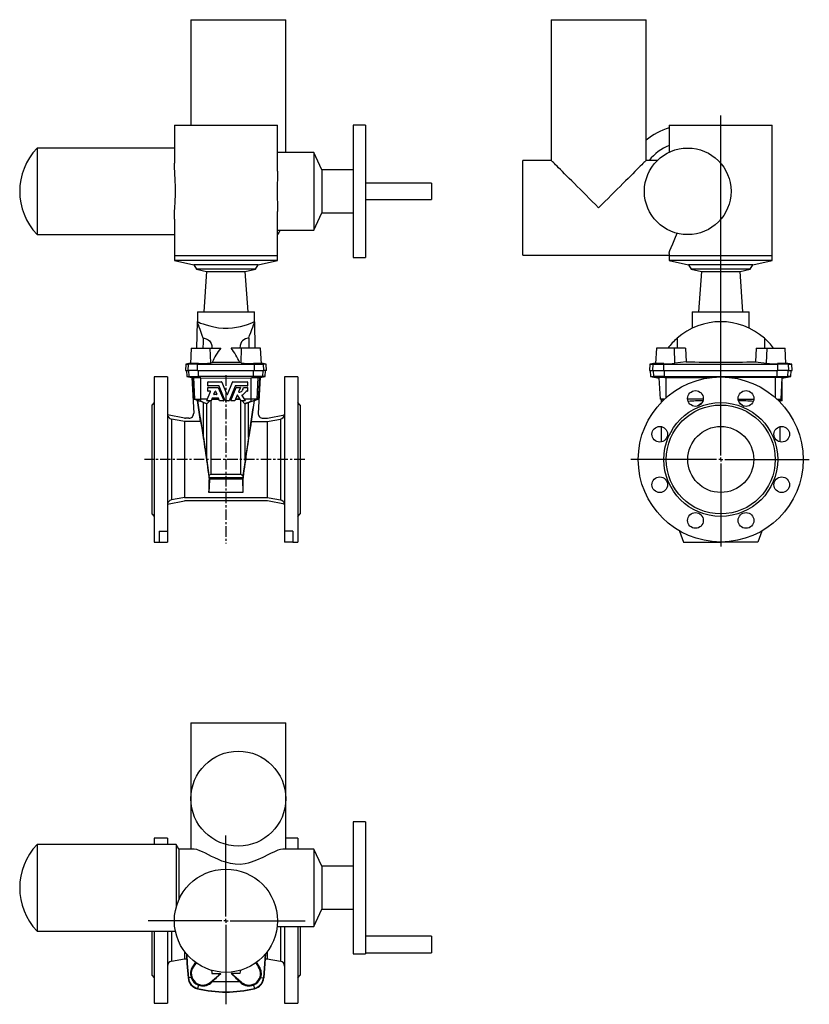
# Model space of a CAD drawing. Extents: x -13.2 to 24.5, y -10.3 to 36.7.
import ezdxf

# ---------------------------------------------------------------- set-up
doc = ezdxf.new("R2010")
doc.units = 0
doc.linetypes.add('CENTERX2', pattern=[0.8, 0.5, -0.1, 0.1, -0.1])
doc.layers.get('0').update_dxf_attribs({"linetype": 'CONTINUOUS'})
doc.layers.add('FORMAT', color=7, linetype='CONTINUOUS')

# ---------------------------------------------------------------- blocks, each defined once
blk = doc.blocks.new('SW_CENTERMARKSYMBOL_0')
at = {"layer": 'FORMAT', "color": 0}
for p, q in [((0, 0.197), (0, 16.409)), ((-0.197, 0), (-4.298, 0)), ((0, 0), (-0.098, 0)), ((0, 0), (0, 0.098)), ((0, 0), (0, -0.098)), ((0, 0), (0.098, 0)), ((0.197, 0), (4.226, 0)), ((0, -0.197), (0, -4.156))]:
    blk.add_line(p, q, dxfattribs=at)
blk = doc.blocks.new('SW_CENTERMARKSYMBOL_1')
at = {"layer": 'FORMAT', "color": 0}
for p, q in [((0, 0.197), (0, 4.064)), ((-0.197, 0), (-3.709, 0)), ((0, 0), (-0.098, 0)), ((0, 0), (0, 0.098)), ((0, 0), (0, -0.098)), ((0, 0), (0.098, 0)), ((0.197, 0), (3.777, 0)), ((0, -0.197), (0, -3.986))]:
    blk.add_line(p, q, dxfattribs=at)

msp = doc.modelspace()

# ---------------------------------------------------------------- linework, layer by layer
at = {"color": 7, "linetype": 'CONTINUOUS'}
for p, q in [((-5.056, 36.704), (-5.056, 31.665)), ((-5.056, 36.704), (-0.528, 36.704)), ((-0.528, 30.364), (-0.528, 36.704)), ((12.139, 36.704), (12.139, 29.991)), ((12.139, 36.704), (16.667, 36.704)), ((16.667, 29.991), (16.667, 36.704)), ((-5.843, 31.665), (-5.843, 29.852)), ((-5.843, 31.665), (-0.922, 31.665)), ((-0.922, 29.474), (-0.922, 31.665)), ((3.271, 31.665), (2.681, 31.665)), ((2.681, 31.665), (2.681, 25.365)), ((3.271, 31.665), (3.271, 25.365)), ((17.769, 31.665), (17.769, 30.383)), ((17.769, 31.665), (22.69, 31.665)), ((22.69, 25.444), (22.69, 31.665)), ((-5.843, 30.582), (-12.396, 30.582)), ((-12.396, 30.582), (-12.396, 26.448)), ((0.806, 30.364), (-0.922, 30.364)), ((1.187, 29.541), (0.806, 30.364)), ((0.806, 30.364), (0.806, 26.667)), ((12.139, 29.991), (10.781, 29.991)), ((10.781, 25.464), (10.781, 29.991)), ((17.208, 29.991), (16.667, 29.991)), ((2.681, 29.541), (1.187, 29.541)), ((1.187, 29.541), (1.187, 27.489)), ((6.421, 28.909), (3.271, 28.909)), ((6.421, 28.909), (6.421, 28.121)), ((3.271, 28.121), (6.421, 28.121)), ((-0.922, 25.444), (-0.922, 27.557)), ((0.806, 26.667), (1.187, 27.489)), ((1.187, 27.489), (2.681, 27.489)), ((-5.843, 27.183), (-5.843, 25.444)), ((-12.396, 26.448), (-5.843, 26.448)), ((-0.922, 26.667), (-0.792, 26.667)), ((-0.792, 26.667), (0.806, 26.667)), ((-5.843, 25.444), (-5.843, 25.208)), ((-0.922, 25.208), (-0.922, 25.444)), ((10.781, 25.464), (17.769, 25.464)), ((17.769, 25.547), (17.769, 25.444)), ((17.769, 25.444), (17.769, 25.208)), ((22.69, 25.208), (22.69, 25.444)), ((-5.843, 25.208), (-4.917, 25.011)), ((-0.922, 25.208), (-5.843, 25.208)), ((-4.917, 25.011), (-4.792, 24.795)), ((-1.848, 25.011), (-4.917, 25.011)), ((-1.973, 24.795), (-1.848, 25.011)), ((-1.848, 25.011), (-0.922, 25.208)), ((2.681, 25.365), (3.271, 25.365)), ((17.769, 25.208), (18.695, 25.011)), ((22.69, 25.208), (17.769, 25.208)), ((18.695, 25.011), (18.82, 24.795)), ((21.764, 25.011), (18.695, 25.011)), ((21.639, 24.795), (21.764, 25.011)), ((21.764, 25.011), (22.69, 25.208)), ((-4.792, 24.795), (-4.307, 24.692)), ((-1.973, 24.795), (-4.792, 24.795)), ((-4.307, 24.692), (-4.441, 22.767)), ((-4.307, 24.692), (-2.458, 24.692)), ((-2.458, 24.692), (-1.973, 24.795)), ((-2.323, 22.767), (-2.458, 24.692)), ((18.82, 24.795), (19.305, 24.692)), ((21.639, 24.795), (18.82, 24.795)), ((19.305, 24.692), (19.171, 22.767)), ((19.305, 24.692), (20.23, 24.692)), ((20.23, 24.692), (21.154, 24.692)), ((21.154, 24.692), (21.639, 24.795)), ((21.289, 22.767), (21.154, 24.692)), ((-4.741, 22.767), (-4.741, 22.295)), ((-4.741, 22.767), (-2.024, 22.767)), ((-2.024, 22.293), (-2.024, 22.767)), ((18.871, 22.767), (18.871, 21.987)), ((18.871, 22.767), (20.23, 22.767)), ((20.23, 22.767), (21.588, 22.767)), ((21.588, 21.989), (21.588, 22.767)), ((-4.76, 22.295), (-4.782, 21.035)), ((-4.741, 22.295), (-4.76, 22.295)), ((-2.004, 22.295), (-2.027, 22.295)), ((-1.982, 21.035), (-2.004, 22.295)), ((-5.036, 21.035), (-5.075, 20.291)), ((-5.036, 21.035), (-4.13, 21.035)), ((-4.13, 21.035), (-3.627, 21.035)), ((-2.634, 21.035), (-3.137, 21.035)), ((-1.729, 21.035), (-2.634, 21.035)), ((-1.69, 20.291), (-1.729, 21.035)), ((17.159, 21.035), (17.12, 20.3)), ((18.018, 21.035), (17.159, 21.035)), ((18.546, 21.035), (18.018, 21.035)), ((18.546, 21.035), (18.578, 20.384)), ((21.913, 21.035), (21.881, 20.384)), ((21.913, 21.035), (22.441, 21.035)), ((22.441, 21.035), (23.3, 21.035)), ((23.339, 20.3), (23.3, 21.035)), ((-5.296, 20.27), (-5.311, 19.972)), ((-5.074, 20.309), (-5.296, 20.27)), ((-5.296, 20.27), (-5.174, 20.27)), ((-4.738, 20.27), (-5.174, 20.27)), ((-4.738, 20.27), (-2.027, 20.27)), ((-4.107, 20.335), (-4.038, 20.347)), ((-2.658, 20.335), (-2.727, 20.347)), ((-2.027, 20.27), (-1.59, 20.27)), ((-1.469, 20.27), (-1.691, 20.309)), ((-1.469, 20.27), (-1.59, 20.27)), ((-1.453, 19.972), (-1.469, 20.27)), ((16.84, 20.27), (16.824, 19.972)), ((17.121, 20.319), (16.84, 20.27)), ((16.84, 20.27), (17.002, 20.27)), ((17.002, 20.27), (17.51, 20.27)), ((17.51, 20.27), (22.95, 20.27)), ((18.578, 20.384), (18.039, 20.313)), ((21.881, 20.384), (22.42, 20.313)), ((23.457, 20.27), (22.95, 20.27)), ((23.62, 20.27), (23.338, 20.319)), ((23.457, 20.27), (23.62, 20.27)), ((23.635, 19.972), (23.62, 20.27)), ((-5.311, 19.972), (-5.19, 19.972)), ((-5.27, 19.972), (-5.255, 19.674)), ((-4.741, 19.972), (-5.19, 19.972)), ((-4.741, 19.972), (-2.023, 19.972)), ((-2.023, 19.972), (-1.575, 19.972)), ((-1.453, 19.972), (-1.575, 19.972)), ((-1.51, 19.674), (-1.494, 19.972)), ((16.824, 19.972), (16.987, 19.972)), ((16.864, 19.972), (16.879, 19.674)), ((16.987, 19.972), (17.508, 19.972)), ((17.508, 19.972), (22.951, 19.972)), ((23.472, 19.972), (22.951, 19.972)), ((23.472, 19.972), (23.635, 19.972)), ((23.58, 19.674), (23.596, 19.972)), ((-6.178, 19.657), (-6.807, 19.657)), ((-6.807, 19.657), (-6.807, 11.783)), ((-6.178, 19.657), (-6.178, 12.307)), ((-5.255, 19.674), (-5.01, 19.631)), ((-5.255, 19.674), (-5.136, 19.674)), ((-5.136, 19.674), (-4.696, 19.674)), ((-4.975, 19.625), (-5.01, 19.631)), ((-5.01, 19.631), (-4.921, 17.937)), ((-4.92, 19.634), (-4.975, 19.625)), ((-4.975, 19.625), (-4.921, 18.594)), ((-4.912, 19.634), (-4.92, 19.634)), ((-2.069, 19.674), (-4.696, 19.674)), ((-4.583, 19.624), (-4.633, 19.625)), ((-4.243, 19.241), (-4.243, 19.411)), ((-4.233, 19.421), (-3.587, 19.421)), ((-3.579, 19.415), (-3.332, 18.819)), ((-3.314, 18.819), (-3.068, 19.415)), ((-3.059, 19.421), (-2.362, 19.421)), ((-2.353, 19.411), (-2.353, 19.241)), ((-2.181, 19.624), (-2.132, 19.625)), ((-1.628, 19.674), (-2.069, 19.674)), ((-1.852, 19.634), (-1.845, 19.634)), ((-1.845, 19.634), (-1.789, 19.625)), ((-1.755, 19.631), (-1.843, 17.937)), ((-1.789, 19.625), (-1.843, 18.594)), ((-1.789, 19.625), (-1.755, 19.631)), ((-1.755, 19.631), (-1.51, 19.674)), ((-1.51, 19.674), (-1.628, 19.674)), ((0.043, 19.657), (-0.587, 19.657)), ((-0.587, 19.657), (-0.587, 12.307)), ((0.043, 19.657), (0.043, 11.783)), ((16.879, 19.674), (17.296, 19.6)), ((16.879, 19.674), (17.032, 19.674)), ((17.541, 19.674), (17.032, 19.674)), ((17.295, 19.624), (17.299, 19.625)), ((17.349, 18.594), (17.295, 19.624)), ((17.541, 19.674), (22.918, 19.674)), ((17.561, 19.634), (17.624, 19.634)), ((17.624, 19.634), (19.792, 19.626)), ((22.836, 19.634), (20.664, 19.626)), ((22.898, 19.634), (22.836, 19.634)), ((22.918, 19.674), (23.427, 19.674)), ((23.11, 18.594), (23.164, 19.624)), ((23.163, 19.421), (23.154, 19.421)), ((23.164, 19.624), (23.161, 19.625)), ((23.163, 19.6), (23.58, 19.674)), ((23.163, 19.411), (23.163, 19.421)), ((23.163, 19.241), (23.163, 19.411)), ((23.58, 19.674), (23.427, 19.674)), ((-4.293, 18.527), (-4.113, 18.96)), ((-4.243, 18.982), (-4.243, 19.152)), ((-3.714, 19.232), (-4.233, 19.232)), ((-4.233, 19.162), (-3.76, 19.162)), ((-4.122, 18.973), (-4.233, 18.973)), ((-3.961, 18.834), (-3.901, 18.98)), ((-3.831, 18.821), (-3.952, 18.821)), ((-3.883, 18.98), (-3.823, 18.834)), ((-3.752, 19.156), (-3.491, 18.527)), ((-3.412, 18.519), (-3.705, 19.226)), ((-2.941, 19.226), (-3.234, 18.519)), ((-3.156, 18.527), (-2.895, 19.156)), ((-2.362, 19.232), (-2.933, 19.232)), ((-2.886, 19.162), (-2.702, 19.162)), ((-2.693, 19.149), (-2.776, 18.95)), ((-2.542, 19.162), (-2.362, 19.162)), ((-2.362, 18.973), (-2.417, 18.973)), ((-2.353, 19.152), (-2.353, 18.982)), ((23.163, 18.973), (23.13, 18.973)), ((23.163, 19.162), (23.14, 19.162)), ((23.163, 19.232), (23.144, 19.232)), ((23.163, 19.232), (23.163, 19.241)), ((23.163, 19.226), (23.163, 19.232)), ((23.163, 19.162), (23.163, 19.226)), ((23.163, 19.152), (23.163, 19.162)), ((23.163, 18.982), (23.163, 19.152)), ((23.163, 18.973), (23.163, 18.982)), ((23.163, 18.96), (23.163, 18.973)), ((23.163, 18.527), (23.163, 18.96)), ((-6.807, 18.436), (-6.926, 18.318)), ((-4.921, 18.594), (-4.865, 18.594)), ((-4.738, 18.527), (-4.921, 18.594)), ((-4.865, 18.594), (-4.583, 18.594)), ((-4.728, 18.528), (-4.738, 18.527)), ((-4.598, 17.527), (-4.738, 18.527)), ((-4.265, 18.594), (-4.583, 18.594)), ((-4.287, 18.381), (-4.583, 18.491)), ((-4.455, 18.441), (-4.3, 18.385)), ((-4.455, 16.773), (-4.455, 18.441)), ((-4.3, 15.676), (-4.3, 18.385)), ((-4.3, 18.385), (-4.287, 18.381)), ((-4.287, 18.381), (-4.155, 18.514)), ((-4.1, 18.514), (-4.284, 18.514)), ((-4.041, 18.64), (-4.091, 18.519)), ((-4.091, 15.025), (-4.091, 18.52)), ((-3.716, 18.577), (-4.067, 18.577)), ((-3.723, 18.594), (-4.061, 18.594)), ((-3.751, 18.646), (-4.033, 18.646)), ((-3.692, 18.519), (-3.742, 18.64)), ((-3.5, 18.514), (-3.684, 18.514)), ((-3.443, 18.594), (-3.519, 18.594)), ((-3.436, 18.577), (-3.512, 18.577)), ((-3.243, 18.514), (-3.404, 18.514)), ((-3.135, 18.577), (-3.21, 18.577)), ((-3.128, 18.594), (-3.203, 18.594)), ((-2.963, 18.514), (-3.147, 18.514)), ((-2.845, 18.782), (-2.954, 18.519)), ((-2.697, 18.577), (-2.93, 18.577)), ((-2.708, 18.594), (-2.923, 18.594)), ((-2.659, 18.518), (-2.829, 18.783)), ((-2.674, 15.025), (-2.674, 18.54)), ((-2.467, 18.514), (-2.651, 18.514)), ((-2.62, 18.781), (-2.459, 18.528)), ((-2.477, 18.381), (-2.61, 18.514)), ((-2.181, 18.594), (-2.501, 18.594)), ((-2.477, 18.381), (-2.181, 18.491)), ((-2.465, 18.385), (-2.477, 18.381)), ((-2.31, 18.441), (-2.465, 18.385)), ((-2.465, 15.676), (-2.465, 18.385)), ((-2.31, 16.773), (-2.31, 18.441)), ((-1.899, 18.594), (-2.181, 18.594)), ((-2.167, 17.527), (-2.026, 18.527)), ((-2.037, 18.528), (-2.026, 18.527)), ((-2.026, 18.527), (-1.843, 18.594)), ((-1.843, 18.594), (-1.899, 18.594)), ((0.161, 18.318), (0.043, 18.436)), ((17.539, 18.594), (17.349, 18.594)), ((17.486, 18.544), (17.349, 18.594)), ((17.395, 18.452), (17.395, 18.577)), ((19.397, 18.594), (18.652, 18.594)), ((21.063, 18.594), (21.807, 18.594)), ((22.92, 18.594), (23.11, 18.594)), ((22.973, 18.544), (23.11, 18.594)), ((23.064, 18.527), (23.064, 18.577)), ((23.064, 18.514), (23.064, 18.527)), ((23.064, 18.452), (23.064, 18.514)), ((23.163, 18.514), (23.064, 18.514)), ((23.163, 18.514), (23.163, 18.527)), ((-6.926, 18.318), (-6.926, 13.121)), ((0.161, 18.318), (0.161, 13.121)), ((-5.364, 17.693), (-6.175, 17.85)), ((-5.356, 17.527), (-5.356, 13.913)), ((-4.598, 17.527), (-5.356, 17.527)), ((-5.157, 17.688), (-5.319, 17.688)), ((-2.167, 17.527), (-1.408, 17.527)), ((-1.607, 17.688), (-1.446, 17.688)), ((-1.408, 17.527), (-1.408, 13.913)), ((-1.401, 17.693), (-0.589, 17.85)), ((17.395, 16.559), (17.395, 17.291)), ((23.064, 16.559), (23.064, 17.291)), ((-4.455, 16.773), (-4.3, 15.676)), ((-2.31, 16.773), (-2.465, 15.676)), ((-4.3, 15.676), (-4.193, 14.951)), ((-2.465, 15.676), (-2.572, 14.951)), ((-4.091, 15.025), (-4.193, 14.951)), ((-4.193, 14.951), (-4.184, 14.837)), ((-4.175, 14.75), (-4.193, 14.151)), ((-4.175, 14.75), (-4.182, 14.75)), ((-4.179, 14.782), (-4.175, 14.75)), ((-4.091, 15.025), (-2.674, 15.025)), ((-2.674, 15.025), (-2.572, 14.951)), ((-2.586, 14.782), (-2.589, 14.75)), ((-2.589, 14.75), (-2.582, 14.75)), ((-2.589, 14.75), (-2.571, 14.151)), ((-2.572, 14.951), (-2.581, 14.837)), ((-6.175, 13.589), (-5.364, 13.747)), ((-5.356, 13.913), (-1.408, 13.913)), ((-1.446, 13.751), (-5.319, 13.751)), ((-0.589, 13.589), (-1.401, 13.747)), ((-6.926, 13.121), (-6.807, 13.003)), ((0.043, 13.003), (0.161, 13.121)), ((-6.571, 12.307), (-6.178, 12.307)), ((-6.571, 12.307), (-6.571, 11.783)), ((-6.178, 12.307), (-6.178, 11.783)), ((-0.193, 12.307), (-0.587, 12.307)), ((-0.587, 12.307), (-0.587, 11.783)), ((-0.193, 12.307), (-0.193, 11.783)), ((18.267, 12.307), (18.458, 11.783)), ((22.192, 12.307), (22.001, 11.783)), ((-6.807, 11.783), (-6.571, 11.783)), ((-6.571, 11.783), (-6.178, 11.783)), ((-0.193, 11.783), (-0.587, 11.783)), ((-0.193, 11.783), (0.043, 11.783)), ((18.458, 11.783), (20.23, 11.783)), ((22.001, 11.783), (20.23, 11.783)), ((-5.056, 3.16), (-5.056, -0.462)), ((-5.056, 3.16), (-2.792, 3.16)), ((-2.792, 3.16), (-0.528, 3.16)), ((-0.528, -2.865), (-0.528, 3.16)), ((-5.056, -0.462), (-5.056, -2.865)), ((3.271, -1.564), (2.681, -1.564)), ((2.681, -1.564), (2.681, -7.864)), ((3.271, -1.564), (3.271, -7.864)), ((-5.75, -2.647), (-12.396, -2.647)), ((-12.396, -2.647), (-12.396, -6.781)), ((-6.178, -2.352), (-6.807, -2.352)), ((-6.807, -2.352), (-6.807, -2.647)), ((-6.178, -2.352), (-6.178, -2.647)), ((-5.626, -2.865), (-5.75, -2.647)), ((-5.75, -2.647), (-5.75, -5.619)), ((0.043, -2.352), (-0.528, -2.352)), ((0.043, -2.352), (0.043, -2.865)), ((-4.911, -2.865), (-5.626, -2.865)), ((-5.626, -2.865), (-5.626, -5.279)), ((0.806, -2.865), (-0.67, -2.865)), ((1.187, -3.688), (0.806, -2.865)), ((0.806, -2.865), (0.806, -6.562)), ((2.681, -3.688), (1.187, -3.688)), ((1.187, -3.688), (1.187, -5.74)), ((0.806, -6.562), (1.187, -5.74)), ((1.187, -5.74), (2.681, -5.74)), ((-0.937, -6.562), (0.806, -6.562)), ((-0.587, -6.562), (-0.587, -10.226)), ((0.043, -6.562), (0.043, -10.226)), ((0.161, -6.562), (0.161, -8.887)), ((-12.396, -6.781), (-5.794, -6.781)), ((-6.926, -6.781), (-6.926, -8.887)), ((-6.807, -6.781), (-6.807, -10.226)), ((-6.178, -6.781), (-6.178, -10.226)), ((6.421, -7.023), (3.271, -7.023)), ((6.421, -7.023), (6.421, -7.811)), ((-5.356, -7.758), (-5.356, -8.1)), ((-1.408, -7.758), (-1.408, -8.1)), ((2.681, -7.864), (3.271, -7.864)), ((3.271, -7.811), (6.421, -7.811)), ((-5.986, -8.222), (-5.356, -8.1)), ((-5.356, -8.1), (-5.258, -8.1)), ((-4.831, -8.271), (-4.973, -8.479)), ((-4.804, -8.297), (-4.942, -8.5)), ((-1.96, -8.297), (-1.823, -8.5)), ((-1.934, -8.271), (-1.792, -8.479)), ((-1.507, -8.1), (-1.408, -8.1)), ((-1.408, -8.1), (-0.778, -8.222)), ((-6.926, -8.887), (-6.807, -9.005)), ((-4.13, -9.231), (-3.627, -8.808)), ((-4.052, -8.808), (-3.627, -8.808)), ((-2.713, -8.808), (-3.137, -8.808)), ((-2.634, -9.231), (-3.137, -8.808)), ((0.043, -9.005), (0.161, -8.887)), ((-4.107, -9.259), (-4.038, -9.2)), ((-2.658, -9.259), (-2.727, -9.2)), ((-6.807, -10.226), (-6.178, -10.226)), ((-0.587, -10.226), (0.043, -10.226))]:
    msp.add_line(p, q, dxfattribs=at)
at = {"color": 8, "linetype": 'CONTINUOUS'}
for p, q in [((-0.922, 25.444), (-5.843, 25.444)), ((22.69, 25.444), (17.769, 25.444)), ((-4.107, 20.335), (-4.13, 21.035)), ((-2.658, 20.335), (-2.634, 21.035)), ((18.039, 20.313), (18.018, 21.035)), ((22.42, 20.313), (22.441, 21.035)), ((-5.19, 19.972), (-5.174, 20.27)), ((-5.044, 20.293), (-5.174, 20.27)), ((-4.741, 19.972), (-4.738, 20.27)), ((-4.699, 20.299), (-4.738, 20.27)), ((-2.065, 20.299), (-2.027, 20.27)), ((-2.023, 19.972), (-2.027, 20.27)), ((-1.721, 20.293), (-1.59, 20.27)), ((-1.575, 19.972), (-1.59, 20.27)), ((16.987, 19.972), (17.002, 20.27)), ((17.161, 20.299), (17.002, 20.27)), ((17.508, 19.972), (17.51, 20.27)), ((17.521, 20.293), (17.51, 20.27)), ((22.938, 20.293), (22.95, 20.27)), ((22.951, 19.972), (22.95, 20.27)), ((23.299, 20.299), (23.457, 20.27)), ((23.472, 19.972), (23.457, 20.27)), ((-5.136, 19.674), (-5.152, 19.972)), ((-4.696, 19.674), (-4.699, 19.972)), ((-2.069, 19.674), (-2.065, 19.972)), ((-1.628, 19.674), (-1.613, 19.972)), ((17.032, 19.674), (17.017, 19.972)), ((17.541, 19.674), (17.54, 19.972)), ((22.918, 19.674), (22.919, 19.972)), ((23.427, 19.674), (23.442, 19.972)), ((-4.912, 19.634), (-5.136, 19.674)), ((-4.865, 18.594), (-4.92, 19.634)), ((-4.633, 19.625), (-4.696, 19.674)), ((-4.583, 18.594), (-4.583, 19.624)), ((-2.181, 18.594), (-2.181, 19.624)), ((-2.132, 19.625), (-2.069, 19.674)), ((-1.899, 18.594), (-1.845, 19.634)), ((-1.852, 19.634), (-1.628, 19.674)), ((17.299, 19.625), (17.032, 19.674)), ((17.561, 19.634), (17.541, 19.674)), ((17.625, 18.672), (17.624, 19.634)), ((22.835, 18.672), (22.836, 19.634)), ((22.898, 19.634), (22.918, 19.674)), ((23.163, 19.411), (23.153, 19.411)), ((23.161, 19.625), (23.427, 19.674)), ((23.163, 18.96), (23.129, 18.96)), ((23.163, 18.982), (23.131, 18.982)), ((23.163, 19.152), (23.139, 19.152)), ((23.163, 19.226), (23.143, 19.226)), ((23.163, 19.241), (23.144, 19.241)), ((-4.583, 18.491), (-4.865, 18.594)), ((-4.583, 18.491), (-4.583, 18.594)), ((-2.181, 18.491), (-2.181, 18.594)), ((-2.181, 18.491), (-1.899, 18.594)), ((23.163, 18.527), (23.064, 18.527)), ((-5.986, 17.65), (-5.986, 13.79)), ((-0.778, 17.65), (-0.778, 13.79)), ((-2.581, 14.837), (-4.184, 14.837)), ((-2.586, 14.782), (-4.179, 14.782)), ((-2.571, 14.151), (-4.193, 14.151)), ((-0.778, -6.562), (-0.778, -8.222)), ((-5.986, -6.781), (-5.986, -8.222)), ((-4.973, -8.479), (-4.942, -8.5)), ((-1.792, -8.479), (-1.823, -8.5)), ((-5.19, -9.01), (-5.174, -9.009)), ((-5.044, -8.997), (-5.174, -9.009)), ((-4.699, -9.358), (-4.738, -9.516)), ((-4.107, -9.259), (-4.13, -9.231)), ((-2.658, -9.259), (-2.634, -9.231)), ((-2.065, -9.358), (-2.027, -9.516)), ((-1.721, -8.997), (-1.59, -9.009)), ((-1.575, -9.01), (-1.59, -9.009)), ((-4.741, -9.531), (-4.738, -9.516)), ((-2.023, -9.531), (-2.027, -9.516))]:
    msp.add_line(p, q, dxfattribs=at)
at = {"color": 7, "linetype": 'CONTINUOUS'}
for points in [[(-5.841, 27.183), (-5.842, 27.241), (-5.833, 27.49), (-5.817, 27.786), (-5.808, 27.946), (-5.801, 28.11), (-5.796, 28.28), (-5.793, 28.451), (-5.794, 28.628), (-5.797, 28.804), (-5.803, 28.97), (-5.811, 29.133), (-5.819, 29.296), (-5.828, 29.454), (-5.836, 29.603), (-5.841, 29.745), (-5.842, 29.852)], [(14.403, 27.728), (14.252, 27.879), (14.101, 28.029), (13.952, 28.179), (13.805, 28.326), (13.66, 28.47), (13.519, 28.611), (13.382, 28.749), (13.249, 28.881), (13.122, 29.009), (13, 29.131), (12.884, 29.246), (12.776, 29.355), (12.674, 29.456), (12.58, 29.55), (12.495, 29.636), (12.418, 29.713), (12.349, 29.781), (12.29, 29.84), (12.241, 29.89), (12.201, 29.93), (12.171, 29.96), (12.15, 29.98), (12.14, 29.99), (12.139, 29.991)], [(16.667, 29.991), (16.665, 29.99), (16.655, 29.98), (16.635, 29.96), (16.605, 29.93), (16.565, 29.89), (16.515, 29.84), (16.456, 29.781), (16.388, 29.713), (16.311, 29.636), (16.225, 29.55), (16.132, 29.456), (16.03, 29.355), (15.921, 29.246), (15.806, 29.131), (15.684, 29.009), (15.557, 28.881), (15.424, 28.749), (15.287, 28.611), (15.145, 28.47), (15.001, 28.326), (14.854, 28.179), (14.705, 28.029), (14.554, 27.879), (14.403, 27.728)], [(-0.923, 29.474), (-0.922, 29.393), (-0.928, 29.125), (-0.934, 28.833), (-0.937, 28.527), (-0.934, 28.212), (-0.928, 27.916), (-0.922, 27.629), (-0.923, 27.557)], [(-0.792, 26.667), (-0.858, 26.551), (-0.922, 26.452)], [(17.773, 25.547), (17.773, 25.585), (17.803, 25.696), (17.859, 25.84), (17.936, 26.016), (18.041, 26.251), (18.154, 26.516)], [(-4.469, 21.504), (-4.51, 21.63), (-4.564, 21.785), (-4.613, 21.921), (-4.659, 22.041), (-4.697, 22.139), (-4.724, 22.206), (-4.744, 22.254), (-4.756, 22.284), (-4.76, 22.295), (-4.76, 22.295)], [(-4.741, 22.295), (-4.724, 22.287), (-4.672, 22.265), (-4.589, 22.232), (-4.475, 22.19), (-4.331, 22.141), (-4.158, 22.091), (-3.957, 22.044), (-3.73, 22.008), (-3.51, 21.99), (-3.279, 21.989), (-3.076, 22.003), (-2.876, 22.031), (-2.69, 22.07), (-2.517, 22.115), (-2.357, 22.166), (-2.221, 22.215), (-2.118, 22.255), (-2.05, 22.283), (-2.025, 22.294), (-2.027, 22.293)], [(-2.295, 21.504), (-2.254, 21.63), (-2.201, 21.785), (-2.151, 21.921), (-2.106, 22.041), (-2.067, 22.139), (-2.041, 22.206), (-2.021, 22.254), (-2.009, 22.284), (-2.004, 22.295), (-2.004, 22.295)], [(-4.469, 21.504), (-4.473, 21.319), (-4.478, 21.035)], [(-4.469, 21.504), (-4.425, 21.501), (-4.322, 21.476), (-4.23, 21.428), (-4.175, 21.382), (-4.132, 21.33), (-4.088, 21.247), (-4.063, 21.158), (-4.052, 21.035)], [(-2.295, 21.504), (-2.339, 21.501), (-2.442, 21.476), (-2.535, 21.428), (-2.589, 21.382), (-2.633, 21.33), (-2.676, 21.247), (-2.702, 21.158), (-2.713, 21.035)], [(-2.295, 21.504), (-2.292, 21.319), (-2.287, 21.035)], [(18.143, 21.504), (18.143, 21.319), (18.143, 21.035)], [(22.317, 21.504), (22.316, 21.319), (22.316, 21.035)], [(-5.073, 20.291), (-5.074, 20.29), (-5.044, 20.293)], [(-2.727, 20.347), (-3.518, 20.354), (-4.038, 20.347)], [(-1.691, 20.291), (-1.69, 20.29), (-1.721, 20.293)], [(17.161, 20.299), (17.124, 20.298), (17.122, 20.3)], [(23.299, 20.299), (23.335, 20.298), (23.337, 20.3)], [(-4.583, 19.624), (-3.382, 19.6), (-2.181, 19.624)], [(19.344, 18.436), (19.288, 18.398), (19.123, 18.269)], [(21.115, 18.436), (21.171, 18.398), (21.336, 18.269)], [(-5.356, 17.527), (-5.441, 17.544), (-5.986, 17.65)], [(-4.598, 17.527), (-4.592, 17.509), (-4.585, 17.477), (-4.575, 17.43), (-4.564, 17.369), (-4.551, 17.296), (-4.537, 17.209), (-4.521, 17.11), (-4.503, 17), (-4.484, 16.88), (-4.464, 16.75), (-4.443, 16.612), (-4.422, 16.467), (-4.399, 16.315), (-4.376, 16.159), (-4.353, 15.999), (-4.33, 15.837), (-4.307, 15.674), (-4.285, 15.512), (-4.263, 15.351), (-4.241, 15.193), (-4.22, 15.039), (-4.201, 14.891), (-4.182, 14.75)], [(-2.167, 17.527), (-2.172, 17.509), (-2.18, 17.477), (-2.189, 17.43), (-2.2, 17.369), (-2.213, 17.296), (-2.228, 17.209), (-2.244, 17.11), (-2.262, 17), (-2.28, 16.88), (-2.3, 16.75), (-2.321, 16.612), (-2.343, 16.467), (-2.365, 16.315), (-2.388, 16.159), (-2.411, 15.999), (-2.434, 15.837), (-2.457, 15.674), (-2.48, 15.512), (-2.502, 15.351), (-2.523, 15.193), (-2.544, 15.039), (-2.564, 14.891), (-2.582, 14.75)], [(-1.408, 17.527), (-1.323, 17.544), (-0.778, 17.65)], [(-5.356, 13.913), (-5.437, 13.897), (-5.986, 13.79)], [(-1.408, 13.913), (-1.327, 13.897), (-0.778, 13.79)], [(-0.67, -2.866), (-0.675, -2.865), (-0.774, -2.881), (-0.899, -2.922), (-0.997, -2.963), (-1.105, -3.012), (-1.223, -3.07), (-1.349, -3.132), (-1.62, -3.266), (-1.922, -3.402), (-2.182, -3.498), (-2.321, -3.539), (-2.463, -3.57), (-2.696, -3.599), (-2.937, -3.595), (-3.168, -3.561), (-3.395, -3.5), (-3.572, -3.438), (-3.74, -3.369), (-3.906, -3.294), (-4.064, -3.217), (-4.216, -3.142), (-4.359, -3.07), (-4.497, -3.004), (-4.623, -2.947), (-4.769, -2.892), (-4.892, -2.866), (-4.911, -2.869)], [(-5.271, -7.866), (-5.243, -8.331), (-5.19, -9.01)], [(-5.254, -7.886), (-5.227, -8.33), (-5.174, -9.009)], [(-1.511, -7.886), (-1.537, -8.33), (-1.59, -9.009)], [(-1.494, -7.866), (-1.521, -8.331), (-1.575, -9.01)], [(-4.087, -8.639), (-4.063, -8.711), (-4.052, -8.808)], [(-2.678, -8.639), (-2.702, -8.711), (-2.713, -8.808)], [(-2.727, -9.2), (-3.518, -9.197), (-4.038, -9.2)]]:
    msp.add_lwpolyline(points, dxfattribs=at)
for centre, radius in [((18.655, 28.515), 2.067), ((20.23, 15.72), 3.937), ((19.024, 18.63), 0.374), ((21.435, 18.63), 0.374), ((20.23, 15.72), 2.717), ((20.23, 15.72), 2.598), ((17.32, 16.925), 0.374), ((20.23, 15.72), 1.575), ((23.139, 16.925), 0.374), ((17.32, 14.515), 0.374), ((23.139, 14.515), 0.374), ((19.024, 12.81), 0.374), ((21.435, 12.81), 0.374), ((-2.792, -0.462), 2.264), ((-3.382, -6.289), 2.461)]:
    msp.add_circle(centre, radius, dxfattribs=at)
for centre, radius, start, end in [((18.655, 28.515), 3.15, 106.3348, 129.1424), ((-10.233, 28.515), 2.992, 136.3074, 223.6926), ((18.655, 28.515), 2.362, 112.0243, 141.3178), ((20.23, 19.144), 3.15, 48.513, 131.487), ((20.232, 19.143), 3.153, 131.5032, 143.1243), ((20.227, 19.143), 3.153, 36.8757, 48.4968), ((-1.501, 19.299), 2.744, 140.7745, 157.5571), ((-5.263, 19.299), 2.744, 22.4429, 39.2255), ((-4.826, 17.506), 2.796, 87.397, 94.4644), ((-4.601, 23.511), 3.214, 268.2405, 278.8379), ((-2.164, 23.511), 3.214, 261.1621, 271.7595), ((-1.938, 17.506), 2.796, 85.5356, 92.603), ((17.277, 16.187), 4.113, 86.5973, 91.6251), ((17.663, 23.366), 3.077, 267.3591, 277.0224), ((20.23, 74.092), 53.733, 268.2391, 271.7609), ((22.796, 23.366), 3.077, 262.9776, 272.6409), ((23.182, 16.187), 4.113, 88.3749, 93.4027), ((-4.629, 24.271), 4.646, 266.5024, 269.9536), ((-4.233, 19.411), 0.00945, 90, 180), ((-3.587, 19.411), 0.00945, 22.5, 90), ((-3.059, 19.411), 0.00945, 90, 157.5), ((-2.362, 19.411), 0.00945, 0, 90), ((-2.136, 24.271), 4.646, 270.0464, 273.4976), ((17.7, 11.444), 8.191, 90.9716, 92.8073), ((22.759, 11.444), 8.191, 87.1927, 89.0284), ((-4.233, 19.241), 0.00945, 180, 270), ((-4.233, 19.152), 0.00945, 90, 180), ((-4.233, 18.982), 0.00945, 180, 270), ((-4.122, 18.963), 0.00945, 337.5, 90), ((-3.952, 18.83), 0.00945, 157.5, 270), ((-3.892, 18.976), 0.00945, 22.5, 157.5), ((-3.831, 18.83), 0.00945, 270, 22.5), ((-3.76, 19.152), 0.00945, 22.5, 90), ((-3.714, 19.222), 0.00945, 22.5, 90), ((-3.323, 18.823), 0.00945, 202.5, 337.5), ((-2.933, 19.222), 0.00945, 90, 157.5), ((-2.886, 19.152), 0.00945, 90, 157.5), ((-2.767, 18.946), 0.00945, 157.5, 267.7158), ((-2.759, 19.144), 0.208, 267.7158, 2.1429), ((-2.702, 19.152), 0.00945, 337.5, 90), ((-2.612, 18.786), 0.00945, 112.2564, 212.5), ((-2.759, 19.144), 0.378, 292.2564, 332.1713), ((-2.542, 19.152), 0.00945, 90, 182.1429), ((-2.417, 18.963), 0.00945, 90, 152.1713), ((-2.362, 19.241), 0.00945, 270, 0), ((-2.362, 19.152), 0.00945, 0, 90), ((-2.362, 18.982), 0.00945, 270, 0), ((-6.545, 12.365), 6.426, 71.0195, 73.5722), ((-112.129, 0.942), 108.832, 8.36413, 9.29932), ((-4.284, 18.523), 0.00945, 157.5, 270), ((-4.1, 18.523), 0.00945, 270, 337.5), ((-4.033, 18.636), 0.00945, 90, 157.5), ((-3.751, 18.636), 0.00945, 22.5, 90), ((-3.684, 18.523), 0.00945, 202.5, 270), ((-3.5, 18.523), 0.00945, 270, 22.5), ((-3.404, 18.523), 0.00945, 202.5, 270), ((-3.243, 18.523), 0.00945, 270, 337.5), ((-3.147, 18.523), 0.00945, 157.5, 270), ((-2.963, 18.523), 0.00945, 270, 337.5), ((-2.837, 18.778), 0.00945, 32.5, 157.5), ((-2.651, 18.523), 0.00945, 212.5, 270), ((-2.467, 18.523), 0.00945, 270, 32.5), ((-0.22, 12.365), 6.426, 106.4278, 108.9805), ((105.365, 0.942), 108.832, 170.70068, 171.63587), ((20.027, -3.048), 21.583, 91.7077, 93.5866), ((20.433, -3.048), 21.583, 86.4134, 88.2923), ((-5.941, 17.885), 0.236, 180, 188.4657), ((-5.157, 17.925), 0.236, 270, 3.0008), ((-1.607, 17.925), 0.236, 176.9992, 270), ((-0.823, 17.885), 0.236, 351.5476, 0), ((-5.941, 17.882), 0.236, 187.6085, 258.9419), ((-5.319, 17.925), 0.236, 259, 270), ((-1.446, 17.925), 0.236, 270, 281), ((-0.824, 17.882), 0.236, 281.0581, 352.3915), ((-37.01, 15.048), 32.829, 358.4352, 359.4796), ((-2.46, 14.978), 1.729, 184.6798, 186.5128), ((-4.304, 14.978), 1.729, 353.4872, 355.3202), ((30.245, 15.048), 32.829, 180.5204, 181.5648), ((-5.941, 13.558), 0.237, 101.0614, 172.3882), ((-5.319, 13.515), 0.236, 90, 101), ((-1.446, 13.515), 0.236, 79, 90), ((-0.824, 13.558), 0.237, 7.6118, 78.9386), ((-5.941, 13.554), 0.236, 171.5476, 180), ((-0.823, 13.554), 0.236, 0, 8.4657), ((-10.233, -4.714), 2.992, 136.3074, 223.6926), ((-5.941, -8.454), 0.236, 101, 180), ((-0.823, -8.454), 0.236, 0, 79), ((-4.49, -8.809), 0.585, 145.6709, 198.761), ((-4.485, -8.808), 0.551, 146, 310), ((5.822, -19.128), 13.992, 132.4811, 134.8043), ((-12.587, -19.128), 13.992, 45.1957, 47.5189), ((-2.28, -8.808), 0.551, 230, 34), ((-2.275, -8.809), 0.585, 341.239, 34.3291), ((-4.602, -8.957), 0.591, 185.1103, 256.3229), ((-4.602, -8.957), 0.575, 185.1103, 256.3229), ((-4.483, -8.806), 0.592, 198.7669, 248.5972), ((-4.486, -8.813), 0.585, 248.5924, 310.3899), ((-2.279, -8.813), 0.585, 229.6101, 291.4076), ((-2.281, -8.806), 0.592, 291.4028, 341.2331), ((-2.163, -8.957), 0.575, 283.6771, 354.8897), ((-2.163, -8.957), 0.591, 283.6771, 354.8897), ((-3.382, -3.946), 5.748, 256.3229, 283.6771), ((-3.382, -3.946), 5.732, 256.3229, 283.6771)]:
    msp.add_arc(centre, radius, start, end, dxfattribs=at)
at = {"layer": 'FORMAT', "linetype": 'CENTERX2'}
for p, q in [((-3.382, 19.736), (-3.382, 11.704)), ((0.378, 15.72), (-7.276, 15.72))]:
    msp.add_line(p, q, dxfattribs=at)

# ---------------------------------------------------------------- block references
at = {"layer": 'FORMAT'}
for name, p in [('SW_CENTERMARKSYMBOL_0', (20.23, 15.72)), ('SW_CENTERMARKSYMBOL_1', (-3.382, -6.289))]:
    msp.add_blockref(name, p, dxfattribs=at)

doc.saveas('drawing.dxf')
